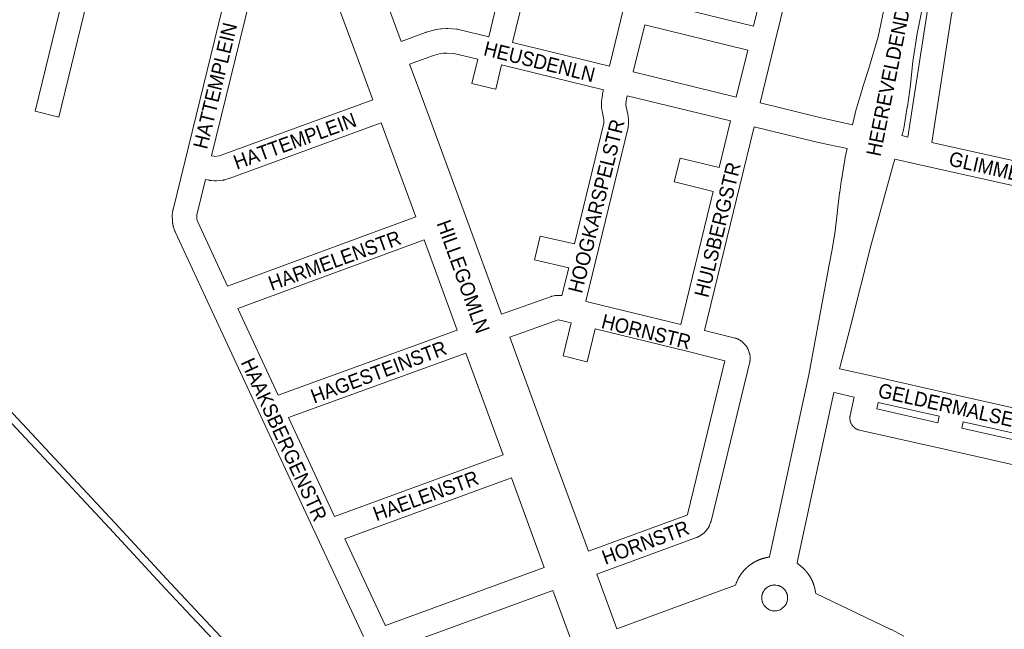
# Model space of a CAD drawing. Header units: metres. Extents: x 123819 to 142731, y 393440 to 405763.
# Tile 40 of 256: x 128111 to 128634, y 398975 to 399299. Entities that reach past the tile are written whole.
import ezdxf
from ezdxf.enums import TextEntityAlignment as Align

# ---------------------------------------------------------------- set-up
doc = ezdxf.new("R2010")
doc.units = ezdxf.units.M
doc.header["$MEASUREMENT"] = 0
for name, color, linetype, lineweight in [('gs-anno-wegen algemeen tekst', 7, 'Continuous', 0), ('gs-knt-aanvullende hoofdweg', 7, 'Continuous', 0), ('gs-knt-paden', 7, 'Continuous', 0), ('gs-knt-wegen algemeen', 7, 'Continuous', 0)]:
    doc.layers.add(name, color=color, linetype=linetype, lineweight=lineweight)
doc.styles.add('Style-Arial', font='arial.ttf')

msp = doc.modelspace()

# ---------------------------------------------------------------- linework, layer by layer
at = {"layer": 'gs-knt-aanvullende hoofdweg', "color": 7, "linetype": 'Continuous', "flags": 128}
for points in [[(128553.58, 399243.05), (128555.81, 399252.07), (128555.9, 399252.41), (128558.87, 399262.39), (128558.95, 399262.63), (128562.2, 399272.34), (128567.22, 399289.84), (128570.98, 399307.56), (128573.5, 399325.72), (128575.18, 399338.7), (128575.21, 399338.94), (128577.3, 399351.87), (128577.34, 399352.07), (128577.38, 399352.26), (128580.16, 399365.13)], [(128606.79, 399358.9), (128606.13, 399356.38), (128606.07, 399356.17), (128603.56, 399347.67), (128603.48, 399347.4), (128597.21, 399328.76), (128594.78, 399320.83), (128591, 399306.29), (128587.99, 399291.6), (128585.73, 399276.73), (128584.4, 399264.5), (128584.38, 399264.3), (128582.78, 399252.58), (128582.74, 399252.38), (128580.87, 399241), (128580.81, 399240.7), (128580.74, 399240.39), (128580.66, 399240.09), (128579.81, 399237.25)], [(128491.4, 398998.16), (128491.54, 398998.62), (128491.71, 398999.06), (128491.74, 398999.14), (128491.81, 398999.31), (128491.84, 398999.4), (128491.91, 398999.57), (128491.94, 398999.65), (128492.01, 398999.82), (128492.06, 398999.93), (128492.23, 399000.35), (128492.46, 399000.82), (128492.51, 399000.92), (128492.59, 399001.08), (128492.61, 399001.13), (128492.69, 399001.3), (128492.76, 399001.43), (128492.85, 399001.59), (128492.88, 399001.65), (128493.07, 399002.02), (128493.23, 399002.29), (128493.29, 399002.39), (128493.38, 399002.54), (128493.41, 399002.59), (128493.5, 399002.75), (128493.57, 399002.86), (128493.67, 399003.01), (128493.7, 399003.06), (128493.79, 399003.21), (128493.88, 399003.34), (128494.05, 399003.61), (128494.26, 399003.91), (128494.32, 399003.99), (128494.42, 399004.13), (128494.49, 399004.23), (128494.6, 399004.37), (128494.65, 399004.45), (128494.76, 399004.59), (128494.81, 399004.66), (128494.92, 399004.8), (128495, 399004.9), (128495.16, 399005.11), (128495.26, 399005.23), (128495.33, 399005.32), (128495.45, 399005.46), (128495.49, 399005.5), (128495.6, 399005.64), (128495.7, 399005.75), (128495.82, 399005.89), (128495.86, 399005.93), (128495.98, 399006.07), (128496.04, 399006.13), (128496.16, 399006.26), (128496.24, 399006.35), (128496.37, 399006.48), (128496.39, 399006.51), (128496.42, 399006.54), (128496.43, 399006.55), (128496.55, 399006.68), (128496.59, 399006.72), (128496.72, 399006.85), (128496.83, 399006.95), (128496.95, 399007.08), (128497, 399007.12), (128497.13, 399007.24), (128497.23, 399007.34), (128497.37, 399007.47), (128497.41, 399007.51), (128497.54, 399007.63), (128497.59, 399007.67), (128497.72, 399007.79), (128497.74, 399007.8), (128497.83, 399007.89), (128497.97, 399008), (128498.02, 399008.04), (128498.15, 399008.16), (128498.24, 399008.23), (128498.38, 399008.35), (128498.47, 399008.42), (128498.62, 399008.54), (128498.78, 399008.67), (128498.9, 399008.76), (128499.05, 399008.87), (128499.11, 399008.92), (128499.18, 399008.97), (128499.19, 399008.97), (128499.26, 399009.03), (128499.33, 399009.08), (128499.48, 399009.19), (128499.53, 399009.22), (128499.67, 399009.32), (128499.78, 399009.4), (128499.93, 399009.5), (128500.02, 399009.56), (128500.17, 399009.66), (128500.22, 399009.69), (128500.37, 399009.79), (128500.48, 399009.86), (128500.63, 399009.96), (128500.7, 399010), (128500.73, 399010.02), (128500.85, 399010.09), (128500.92, 399010.13), (128501.07, 399010.22), (128501.17, 399010.28), (128501.33, 399010.37), (128501.44, 399010.44), (128501.59, 399010.52), (128501.64, 399010.55), (128501.8, 399010.64), (128501.88, 399010.68), (128502.04, 399010.77), (128502.13, 399010.81), (128502.29, 399010.89), (128502.36, 399010.93), (128502.37, 399010.94), (128502.53, 399011.02), (128502.65, 399011.07), (128502.81, 399011.15), (128502.86, 399011.18), (128503.03, 399011.25), (128503.11, 399011.29), (128503.28, 399011.37), (128503.39, 399011.42), (128503.56, 399011.49), (128503.61, 399011.51), (128503.78, 399011.58), (128503.9, 399011.63), (128504.06, 399011.7), (128504.07, 399011.7), (128504.14, 399011.73), (128504.31, 399011.8), (128504.41, 399011.83), (128504.58, 399011.9), (128504.65, 399011.93), (128504.82, 399011.99), (128504.91, 399012.02), (128505.08, 399012.08), (128505.16, 399012.11), (128505.34, 399012.17), (128505.45, 399012.2), (128505.62, 399012.26), (128505.71, 399012.29), (128505.8, 399012.31), (128505.82, 399012.32), (128505.84, 399012.33), (128505.88, 399012.34), (128505.97, 399012.36), (128506.14, 399012.42), (128506.22, 399012.44), (128506.39, 399012.49), (128506.48, 399012.51), (128506.66, 399012.56), (128506.74, 399012.58), (128506.92, 399012.63), (128507.04, 399012.65), (128507.21, 399012.7), (128507.3, 399012.72), (128507.48, 399012.76), (128507.56, 399012.77), (128507.63, 399012.79), (128507.67, 399012.8), (128507.73, 399012.81), (128507.81, 399012.83), (128507.99, 399012.87), (128508.12, 399012.89), (128508.3, 399012.92), (128508.38, 399012.94), (128508.56, 399012.97), (128508.64, 399012.98), (128508.81, 399013.01), (128508.91, 399013.03), (128509.09, 399013.05), (128509.2, 399013.07), (128509.38, 399013.09), (128509.46, 399013.11), (128509.7, 399014.23), (128510.04, 399015.8), (128530.39, 399110.1), (128540.78, 399166.61), (128540.81, 399166.74), (128542.81, 399176.62), (128544.4, 399186.4), (128544.4, 399186.43), (128546.75, 399206.79), (128546.76, 399206.84), (128546.79, 399207.07), (128546.8, 399207.13), (128547.84, 399214.31), (128547.87, 399214.48), (128548.65, 399219.14), (128548.67, 399219.24), (128549.72, 399225.46), (128549.76, 399225.72), (128550.71, 399230.35)], [(128576.1, 399224.74), (128574.84, 399220.48), (128563.39, 399178.69), (128552.55, 399135.73), (128552.54, 399135.67), (128546.72, 399113.28)], [(128543.71, 399100.61), (128524.72, 399012.63), (128524.11, 399009.79), (128524.12, 399009.78), (128524.14, 399009.77), (128524.17, 399009.75), (128524.32, 399009.65), (128524.44, 399009.57), (128524.59, 399009.47), (128524.64, 399009.43), (128524.79, 399009.33), (128524.89, 399009.26), (128525.03, 399009.16), (128525.09, 399009.12), (128525.23, 399009.01), (128525.3, 399008.96), (128525.45, 399008.85), (128525.56, 399008.76), (128525.7, 399008.66), (128525.71, 399008.65), (128525.75, 399008.62), (128525.89, 399008.51), (128525.97, 399008.45), (128526.11, 399008.33), (128526.2, 399008.26), (128526.34, 399008.14), (128526.4, 399008.09), (128526.54, 399007.97), (128526.61, 399007.91), (128526.74, 399007.79), (128526.81, 399007.73), (128526.95, 399007.61), (128527.03, 399007.53), (128527.16, 399007.41), (128527.19, 399007.39), (128527.21, 399007.37), (128527.34, 399007.25), (128527.42, 399007.17), (128527.55, 399007.04), (128527.64, 399006.96), (128527.77, 399006.83), (128527.81, 399006.79), (128527.93, 399006.66), (128528, 399006.6), (128528.12, 399006.47), (128528.2, 399006.38), (128528.33, 399006.25), (128528.39, 399006.18), (128528.51, 399006.05), (128528.56, 399006), (128528.57, 399005.98), (128528.69, 399005.85), (128528.74, 399005.78), (128528.86, 399005.65), (128528.94, 399005.56), (128529.06, 399005.42), (128529.11, 399005.35), (128529.23, 399005.21), (128529.29, 399005.14), (128529.4, 399005), (128529.45, 399004.93), (128529.56, 399004.79), (128529.64, 399004.69), (128529.75, 399004.55), (128529.78, 399004.5), (128529.8, 399004.48), (128529.89, 399004.36), (128529.96, 399004.26), (128530.06, 399004.12), (128530.12, 399004.04), (128530.22, 399003.89), (128530.27, 399003.83), (128530.37, 399003.68), (128530.43, 399003.59), (128530.53, 399003.44), (128530.57, 399003.37), (128530.67, 399003.22), (128530.75, 399003.1), (128530.85, 399002.94), (128530.87, 399002.91), (128530.9, 399002.86), (128530.91, 399002.84), (128530.96, 399002.76), (128531.02, 399002.66), (128531.11, 399002.5), (128531.15, 399002.44), (128531.24, 399002.29), (128531.32, 399002.16), (128531.4, 399002), (128531.43, 399001.95), (128531.52, 399001.79), (128531.56, 399001.71), (128531.65, 399001.55), (128531.69, 399001.47), (128531.77, 399001.31), (128531.83, 399001.19), (128531.85, 399001.16), (128531.91, 399001.03), (128531.94, 399000.96), (128532.02, 399000.8), (128532.05, 399000.73), (128532.13, 399000.57), (128532.19, 399000.45), (128532.26, 399000.28), (128532.28, 399000.23), (128532.35, 399000.07), (128532.41, 398999.95), (128532.48, 398999.78), (128532.49, 398999.74), (128532.56, 398999.58), (128532.65, 398999.37), (128532.77, 398999.03), (128532.8, 398998.95), (128532.87, 398998.78), (128532.9, 398998.69), (128532.96, 398998.52), (128533, 398998.39), (128533.06, 398998.22), (128533.07, 398998.17), (128533.13, 398998), (128533.16, 398997.89), (128533.28, 398997.52), (128533.37, 398997.19), (128533.39, 398997.11), (128533.44, 398996.94), (128533.46, 398996.86), (128533.5, 398996.69), (128533.53, 398996.56), (128533.58, 398996.38), (128533.6, 398996.29), (128533.64, 398996.12), (128533.75, 398995.62), (128533.85, 398995.04), (128533.86, 398994.95), (128533.89, 398994.77), (128533.9, 398994.69), (128533.93, 398994.51), (128533.95, 398994.39), (128534.04, 398993.74)], [(128428.27, 398975.01), (128491.4, 398998.16)], [(128511.51, 398984.49), (128512.09, 398984.46), (128512.09, 398984.46), (128512.09, 398984.46), (128512.12, 398984.46), (128512.73, 398984.47), (128513.34, 398984.54), (128513.36, 398984.55), (128513.94, 398984.67), (128513.94, 398984.67), (128514.52, 398984.84), (128514.53, 398984.85), (128514.54, 398984.85), (128514.56, 398984.86), (128515.09, 398985.07), (128515.1, 398985.08), (128515.1, 398985.08), (128515.12, 398985.09), (128515.64, 398985.35), (128517.81, 398987.28), (128517.83, 398987.31), (128517.88, 398987.38), (128517.94, 398987.47), (128517.99, 398987.54), (128518.02, 398987.59), (128518.07, 398987.67), (128518.13, 398987.76), (128518.14, 398987.79), (128518.17, 398987.83), (128518.21, 398987.9), (128518.49, 398988.43), (128518.71, 398988.96), (128518.72, 398988.99), (128518.76, 398989.09), (128518.78, 398989.17), (128518.81, 398989.25), (128518.84, 398989.34), (128518.86, 398989.42), (128518.88, 398989.48), (128518.9, 398989.57), (128518.93, 398989.67), (128518.95, 398989.75), (128519.04, 398990.13), (128519.13, 398991.59), (128519.13, 398991.66), (128519.13, 398991.74), (128519.12, 398991.81), (128519.12, 398991.89), (128519.11, 398991.97), (128519.1, 398992.09), (128519.09, 398992.16), (128519.08, 398992.24), (128519.07, 398992.33), (128519.06, 398992.41), (128519.04, 398992.51), (128519.03, 398992.6), (128519.01, 398992.68), (128519, 398992.75), (128518.98, 398992.85), (128518.96, 398992.94), (128518.94, 398993.01), (128518.92, 398993.08), (128518.89, 398993.18), (128518.87, 398993.27), (128518.84, 398993.35), (128518.82, 398993.43), (128518.79, 398993.52), (128518.77, 398993.58), (128518.76, 398993.61), (128518.74, 398993.67), (128518.71, 398993.76), (128518.68, 398993.85), (128518.65, 398993.91), (128518.62, 398993.99), (128518.61, 398994.01), (128518.47, 398994.31), (128518.46, 398994.34), (128518.43, 398994.41), (128518.39, 398994.48), (128518.15, 398994.92), (128518.14, 398994.94), (128518.12, 398994.96), (128518.11, 398994.99), (128518.09, 398995.01), (128517.78, 398995.47), (128517.4, 398995.94), (128516.97, 398996.38), (128516.51, 398996.78), (128516.06, 398997.1), (128516.04, 398997.12), (128516.02, 398997.13), (128515.99, 398997.15), (128515.99, 398997.15), (128515.55, 398997.41), (128515.47, 398997.46), (128515.41, 398997.49), (128515.37, 398997.51), (128515.14, 398997.62), (128515.08, 398997.65), (128515.06, 398997.65), (128515.01, 398997.68), (128514.9, 398997.72), (128514.83, 398997.76), (128514.76, 398997.78), (128514.67, 398997.82), (128514.6, 398997.84), (128514.52, 398997.87), (128514.43, 398997.9), (128514.34, 398997.93), (128514.25, 398997.96), (128514.18, 398997.98), (128514.09, 398998.01), (128513.93, 398998.05), (128512.73, 398998.24), (128512.64, 398998.25), (128512.56, 398998.25), (128512.48, 398998.26), (128512.38, 398998.26), (128512.35, 398998.26), (128512.3, 398998.26), (128512.21, 398998.26), (128512.11, 398998.26), (128512.07, 398998.26), (128512.05, 398998.26), (128511.95, 398998.25), (128511.86, 398998.25), (128511.83, 398998.25), (128511.78, 398998.24), (128511.41, 398998.21), (128511.35, 398998.2), (128511.26, 398998.19), (128511.25, 398998.19), (128510.75, 398998.1), (128510.67, 398998.08), (128510.65, 398998.08), (128510.15, 398997.94), (128510.12, 398997.93), (128510.11, 398997.93), (128510.1, 398997.92), (128510.08, 398997.91), (128509.53, 398997.71), (128509.51, 398997.7), (128508.97, 398997.44), (128508.44, 398997.12), (128508.44, 398997.12), (128507.96, 398996.77), (128507.94, 398996.76), (128507.94, 398996.76), (128507.93, 398996.75), (128507.49, 398996.37), (128507.48, 398996.36), (128507.47, 398996.35), (128507.45, 398996.33), (128507.43, 398996.31), (128507.08, 398995.95), (128507.06, 398995.93), (128507.01, 398995.87), (128507, 398995.85), (128506.7, 398995.49), (128506.68, 398995.46), (128506.64, 398995.4), (128506.59, 398995.33), (128506.4, 398995.04), (128506.39, 398995.03), (128506.35, 398994.97), (128506.31, 398994.89), (128506.26, 398994.81), (128506.22, 398994.75), (128506.18, 398994.67), (128506.13, 398994.57), (128506.1, 398994.51), (128506.06, 398994.44), (128506.02, 398994.35), (128505.98, 398994.27), (128505.94, 398994.19), (128505.91, 398994.11), (128505.87, 398994.03), (128505.84, 398993.96), (128505.81, 398993.88), (128505.78, 398993.8), (128505.75, 398993.71), (128505.72, 398993.64), (128505.69, 398993.55), (128505.66, 398993.46), (128505.64, 398993.4), (128505.61, 398993.3), (128505.59, 398993.21), (128505.56, 398993.12), (128505.54, 398993.05), (128505.53, 398992.97), (128505.5, 398992.88), (128505.48, 398992.79), (128505.47, 398992.74), (128505.35, 398991.87), (128505.34, 398991.65), (128505.33, 398991.25), (128505.33, 398991.23), (128505.4, 398990.49), (128505.53, 398989.75), (128505.65, 398989.3), (128505.65, 398989.29), (128505.68, 398989.2), (128505.71, 398989.11), (128505.74, 398989.02), (128505.76, 398988.96), (128505.79, 398988.89), (128505.83, 398988.8), (128505.87, 398988.7), (128505.89, 398988.63), (128505.92, 398988.57), (128505.97, 398988.47), (128506, 398988.39), (128506.03, 398988.33), (128506.08, 398988.24), (128506.47, 398987.49), (128507.84, 398986.06), (128508.35, 398985.67), (128509.16, 398985.18), (128509.16, 398985.18), (128509.17, 398985.17), (128509.18, 398985.17), (128509.72, 398984.93), (128509.72, 398984.93), (128509.73, 398984.93), (128510.29, 398984.73), (128510.3, 398984.73), (128510.31, 398984.73), (128510.88, 398984.59), (128510.9, 398984.59), (128510.91, 398984.58), (128511.49, 398984.5), (128511.51, 398984.49)], [(128534.04, 398993.74), (128573.66, 398974.84), (128573.94, 398974.7), (128580.85, 398971.05)]]:
    msp.add_lwpolyline(points, dxfattribs=at)
at = {"layer": 'gs-knt-paden', "color": 7, "linetype": 'Continuous', "flags": 128}
for points in [[(128272.56, 398897.66), (128275.29, 398903.6), (128188.15, 398996.42), (128188.14, 398996.43), (128158.51, 399028.54), (127900.5, 399304.94), (127900.44, 399305), (127900.38, 399305.07), (127899.41, 399306.32)], [(127903.5, 399307.61), (128161.45, 399031.28), (128161.46, 399031.27), (128191.09, 398999.16), (128279.14, 398905.36)]]:
    msp.add_lwpolyline(points, dxfattribs=at)
at = {"layer": 'gs-knt-wegen algemeen', "color": 7, "linetype": 'Continuous', "flags": 128}
for points in [[(128360.2, 399289.86), (128366.32, 399315.09), (128366.39, 399315.35), (128366.46, 399315.61), (128366.55, 399315.86), (128366.65, 399316.1), (128368.95, 399321.51), (128390.91, 399411.12)], [(128424.33, 399274.2), (128432.02, 399305.61), (128454.09, 399395.69)], [(128466.74, 399392.6), (128446.22, 399308.84), (128501.06, 399295.42)], [(128501.06, 399295.42), (128521.57, 399379.22)], [(128534.22, 399376.16), (128512.16, 399286.01), (128504.48, 399254.6)], [(128583.12, 399236.51), (128593.49, 399303.92), (128593.54, 399304.21), (128593.61, 399304.5), (128594.85, 399309.5), (128594.9, 399309.69), (128594.96, 399309.88), (128599.62, 399324.72), (128599.69, 399324.93), (128599.77, 399325.14), (128605.88, 399340.81), (128605.98, 399341.04), (128611.52, 399353.77), (128612.4, 399357.62)], [(128625.09, 399354.74), (128624.08, 399350.29), (128624.01, 399349.99), (128623.92, 399349.7), (128623.82, 399349.41), (128623.7, 399349.13), (128617.97, 399335.96), (128611.98, 399320.61), (128607.44, 399306.17), (128606.32, 399301.65), (128606.32, 399301.65), (128606.31, 399301.65), (128595.85, 399233.65)], [(128151.74, 399329.48), (128131.62, 399247.13), (128131.62, 399247.12)], [(128299.72, 399325.35), (128313.66, 399287.39)], [(128198.59, 399223.27), (128220.49, 399312.69)], [(128233.14, 399309.6), (128212.8, 399226.55), (128213.97, 399226.28), (128213.97, 399226.28), (128213.97, 399226.28)], [(128298.58, 399256.23), (128292.53, 399272.7), (128278.59, 399310.67)], [(128313.66, 399287.39), (128326.54, 399292.12), (128326.8, 399292.21), (128327.06, 399292.29), (128331.53, 399293.52), (128331.8, 399293.59), (128332.06, 399293.64), (128332.33, 399293.69), (128334.67, 399294.02), (128334.94, 399294.06), (128335.21, 399294.08), (128337.57, 399294.21), (128337.84, 399294.22), (128338.12, 399294.22), (128338.4, 399294.21), (128343.09, 399293.88), (128343.36, 399293.85), (128343.63, 399293.82), (128343.89, 399293.77), (128344.15, 399293.71), (128360.2, 399289.86)], [(128497.97, 399282.78), (128443.12, 399296.19), (128436.98, 399271.11)], [(128372.85, 399286.8), (128424.33, 399274.2)], [(128491.83, 399257.69), (128497.97, 399282.78)], [(128354.36, 399277.87), (128341.64, 399280.93), (128337.9, 399281.19), (128336.24, 399281.09), (128334.59, 399280.86), (128330.77, 399279.81), (128318.15, 399275.17)], [(128318.15, 399275.17), (128324.21, 399258.68), (128347.08, 399196.47), (128347.08, 399196.46), (128366.96, 399142.29)], [(128367.02, 399274.82), (128363.9, 399261.96), (128363.89, 399261.95)], [(128421.23, 399261.56), (128367.02, 399274.82)], [(128436.98, 399271.11), (128491.83, 399257.69)], [(128213.97, 399226.28), (128214.61, 399226.23), (128216.9, 399226.47), (128218, 399226.8), (128298.58, 399256.23)], [(128433.88, 399258.46), (128433.49, 399256.88), (128433.13, 399254.16), (128433.16, 399253.4), (128434.3, 399247.63), (128434.35, 399247.33), (128434.39, 399247.02), (128434.42, 399246.72), (128434.43, 399246.41), (128434.45, 399243.17), (128434.44, 399242.85), (128434.42, 399242.53), (128434.38, 399242.21), (128434.33, 399241.9), (128434.26, 399241.58), (128411.82, 399149.14)], [(128488.74, 399245.04), (128433.88, 399258.46)], [(128504.48, 399254.6), (128536.17, 399246.85), (128543.28, 399245.3), (128553.58, 399243.05)], [(128303.07, 399244.01), (128222.27, 399214.49), (128222.07, 399214.42), (128221.87, 399214.36), (128220, 399213.81), (128219.71, 399213.74), (128219.43, 399213.67), (128219.13, 399213.62), (128218.84, 399213.58), (128215.4, 399213.22), (128215.12, 399213.2), (128214.84, 399213.19), (128214.56, 399213.19), (128214.28, 399213.2), (128212.55, 399213.32), (128212.29, 399213.35), (128212.03, 399213.38), (128211.77, 399213.42), (128211.51, 399213.48), (128209.7, 399213.9)], [(128321.44, 399193.99), (128303.07, 399244.01)], [(128501.39, 399241.95), (128493.78, 399210.8), (128474.94, 399133.62)], [(128550.71, 399230.35), (128540.5, 399232.58), (128533.31, 399234.14), (128533.15, 399234.18), (128501.39, 399241.95)], [(128579.81, 399237.25), (128583.12, 399236.51)], [(128595.85, 399233.65), (128695.37, 399211.35)], [(128587.06, 399222.28), (128576.1, 399224.74)], [(128293.54, 398970.93), (128268.91, 399023.71), (128238.9, 399088.35), (128211.99, 399146.32), (128193.55, 399186.05), (128193.45, 399186.27), (128193.36, 399186.5), (128192.76, 399188.09), (128192.66, 399188.38), (128192.57, 399188.67), (128192.5, 399188.96), (128192.16, 399190.44), (128192.11, 399190.7), (128192.07, 399190.95), (128192.04, 399191.21), (128192.02, 399191.46), (128192.01, 399191.72), (128191.93, 399194.75), (128191.93, 399195.01), (128191.94, 399195.27), (128191.96, 399195.52), (128191.99, 399195.78), (128192.03, 399196.03), (128192.29, 399197.53), (128192.33, 399197.74), (128192.38, 399197.96), (128198.59, 399223.26)], [(128198.59, 399223.26), (128198.59, 399223.26), (128198.59, 399223.27)], [(128198.59, 399223.26), (128198.59, 399223.26), (128198.59, 399223.27)], [(128587.07, 399222.28), (128587.07, 399222.28), (128587.07, 399222.28), (128587.06, 399222.28)], [(128587.07, 399222.28), (128587.07, 399222.28), (128587.07, 399222.28), (128587.06, 399222.28)], [(128691.81, 399198.81), (128587.07, 399222.28)], [(128209.7, 399213.9), (128205.08, 399195.07), (128204.96, 399194.42), (128205.01, 399192.68), (128205.1, 399192.27), (128205.46, 399191.32), (128221.28, 399157.24)], [(128221.28, 399157.24), (128321.44, 399193.99)], [(128325.92, 399181.76), (128226.78, 399145.39)], [(128343.5, 399133.86), (128325.92, 399181.76)], [(128411.82, 399149.14), (128413.48, 399148.73)], [(128413.48, 399148.73), (128462.3, 399136.73)], [(128226.78, 399145.39), (128248.2, 399099.25)], [(128402.5, 399138.02), (128402.46, 399138.03), (128397.22, 399139.23), (128397.14, 399139.21), (128371.44, 399130.07)], [(128402.51, 399138.02), (128402.5, 399138.02), (128402.5, 399138.02)], [(128402.51, 399138.02), (128402.5, 399138.02), (128402.5, 399138.02)], [(128248.2, 399099.25), (128343.5, 399133.86)], [(128474.94, 399133.62), (128491.28, 399129.6), (128491.56, 399129.53), (128491.84, 399129.44), (128492.12, 399129.34), (128492.38, 399129.23), (128492.65, 399129.1), (128492.91, 399128.96), (128493.78, 399128.48), (128494.02, 399128.33), (128494.25, 399128.18), (128494.48, 399128.02), (128494.7, 399127.85), (128494.91, 399127.67), (128495.12, 399127.48), (128495.32, 399127.28), (128496.69, 399125.84), (128496.88, 399125.63), (128497.07, 399125.41), (128497.24, 399125.17), (128497.41, 399124.94), (128497.56, 399124.69), (128497.7, 399124.44), (128497.83, 399124.18), (128497.95, 399123.92), (128498.06, 399123.65), (128498.76, 399121.79), (128498.85, 399121.53), (128498.94, 399121.26), (128499.01, 399120.99), (128499.06, 399120.72), (128499.11, 399120.44), (128499.14, 399120.16), (128499.17, 399119.89), (128499.23, 399118.89), (128499.24, 399118.61), (128499.24, 399118.33), (128499.22, 399118.06), (128499.2, 399117.78), (128499.16, 399117.5), (128499.11, 399117.23), (128499.05, 399116.96), (128478.43, 399032.23), (128478.36, 399031.96), (128478.28, 399031.7), (128478.19, 399031.45), (128477.66, 399030.06), (128477.55, 399029.79), (128477.43, 399029.54), (128477.3, 399029.28), (128477.16, 399029.04), (128477.01, 399028.79), (128476.85, 399028.56), (128476.67, 399028.33), (128475.32, 399026.62), (128475.13, 399026.4), (128474.93, 399026.18), (128474.72, 399025.97), (128474.5, 399025.76), (128474.27, 399025.57), (128474.03, 399025.39), (128473.79, 399025.23), (128473.54, 399025.07), (128471.66, 399023.96), (128471.4, 399023.81), (128471.14, 399023.68), (128470.87, 399023.56), (128470.59, 399023.45), (128417.65, 399003.99)], [(128371.44, 399130.07), (128393.45, 399070.01), (128413.17, 399016.21)], [(128347.98, 399121.64), (128253.7, 399087.4)], [(128367.81, 399067.53), (128347.98, 399121.64)], [(128546.72, 399113.28), (128547.54, 399113.09), (128563.78, 399109.43), (128608.92, 399099.23), (128608.93, 399099.23), (128608.93, 399099.23)], [(128660.37, 399057.38), (128602.45, 399070.46), (128557.3, 399080.65), (128556.99, 399080.73), (128556.68, 399080.82), (128556.38, 399080.93), (128556.09, 399081.05), (128555.8, 399081.19), (128555.52, 399081.34), (128555.24, 399081.5), (128554.98, 399081.68), (128554.72, 399081.87), (128554.48, 399082.07), (128554.24, 399082.29), (128554.01, 399082.51), (128553.8, 399082.75), (128553.6, 399083), (128553.41, 399083.25), (128553.23, 399083.52), (128553.07, 399083.79), (128552.91, 399084.08), (128552.78, 399084.36), (128552.66, 399084.66), (128552.55, 399084.96), (128552.46, 399085.27), (128552.38, 399085.57), (128552.32, 399085.89), (128552.27, 399086.2), (128552.24, 399086.52), (128552.22, 399086.84), (128552.22, 399087.16), (128552.24, 399087.48), (128552.27, 399087.8), (128552.32, 399088.11), (128552.38, 399088.43), (128554.57, 399098.16), (128544.67, 399100.39), (128543.71, 399100.61)], [(128608.93, 399099.23), (128666.72, 399086.19)], [(128566.51, 399091.92), (128598.96, 399084.59), (128599.72, 399087.97), (128567.27, 399095.29), (128566.51, 399091.92)], [(128253.7, 399087.4), (128278.2, 399034.63)], [(128612.42, 399085.1), (128611.66, 399081.73), (128656.83, 399071.53), (128657.56, 399074.91), (128612.42, 399085.1)], [(128278.2, 399034.63), (128367.81, 399067.53)], [(128372.29, 399055.31), (128283.71, 399022.79)], [(128389.76, 399007.63), (128372.29, 399055.31)], [(128283.71, 399022.79), (128305.09, 398976.98)], [(128305.09, 398976.98), (128305.27, 398976.73), (128305.29, 398976.74), (128389.76, 399007.63)], [(128417.65, 399003.99), (128428.27, 398975.01)], [(128394.24, 398995.41), (128309.42, 398964.38)], [(128404.89, 398966.35), (128394.24, 398995.41)]]:
    msp.add_lwpolyline(points, dxfattribs=at)
for points in [[(128131.62, 399247.12), (128131.61, 399247.12), (128118.98, 399250.21, -0.368214), (128118.98, 399250.22), (128139.09, 399332.57)], [(128404.43, 399318.98), (128401.34, 399306.35, -0.384774), (128401.33, 399306.35), (128378.98, 399311.81), (128378.84, 399311.51), (128372.85, 399286.8)], [(128363.89, 399261.95), (128363.89, 399261.95), (128351.25, 399265.02, -0.368293), (128351.24, 399265.03), (128354.36, 399277.87)], [(128366.96, 399142.29), (128393.1, 399151.59), (128393.32, 399151.66), (128393.54, 399151.73), (128393.76, 399151.79), (128395.05, 399152.1), (128395.31, 399152.15), (128395.57, 399152.2), (128395.82, 399152.23), (128396.09, 399152.26), (128396.35, 399152.27), (128397.44, 399152.31), (128397.72, 399152.31), (128398, 399152.31), (128398.28, 399152.28), (128398.56, 399152.25), (128398.84, 399152.21), (128399.12, 399152.15), (128399.15, 399152.14), (128402.75, 399166.98), (128384.61, 399171.13, -0.368946), (128384.6, 399171.14), (128387.5, 399183.81, -0.384991), (128387.51, 399183.82), (128405.82, 399179.63), (128421.42, 399243.88), (128421.41, 399245.71), (128420.29, 399251.39), (128420.24, 399251.65), (128420.2, 399251.91), (128420.18, 399252.17), (128420.17, 399252.43), (128420.1, 399254.25), (128420.1, 399254.52), (128420.11, 399254.79), (128420.13, 399255.05), (128420.15, 399255.32), (128420.63, 399258.93), (128420.66, 399259.16), (128420.71, 399259.39), (128420.76, 399259.63), (128421.23, 399261.56)], [(128462.3, 399136.73), (128479.59, 399207.57), (128458.89, 399212.63, -0.3682), (128458.88, 399212.64), (128461.97, 399225.27, -0.384775), (128461.98, 399225.28), (128482.68, 399220.22), (128488.74, 399245.04)], [(128413.17, 399016.21), (128465.54, 399035.46), (128465.85, 399035.65), (128465.87, 399035.7), (128485.8, 399117.55), (128465.52, 399122.53), (128416.71, 399134.53), (128412.46, 399117.02, -0.384794), (128412.45, 399117.01), (128399.82, 399120.08, -0.368279), (128399.81, 399120.09), (128404.07, 399137.64), (128402.51, 399138.02)]]:
    msp.add_lwpolyline(points, format="xyb", dxfattribs=at)

# ---------------------------------------------------------------- texts
at = {"layer": 'gs-anno-wegen algemeen tekst', "color": 7, "style": 'Style-Arial', "width": 0.909091}
for s, rotation, p in [('HEEREVELDENDREEF', 78.6466, (128575.07, 399278.52)), ('HATTEMPLEIN', 76.3543, (128214.73, 399263.81)), ('HEUSDENLN', 346.0777, (128387.19, 399276.59)), ('HATTEMPLEIN', 19.9752, (128257.11, 399234.38)), ('HOOGKARSPELSTR', 76.0596, (128417.41, 399199.76)), ('GLIMMENSTR', 347.038, (128636.95, 399217.91)), ('HULSBERGSTR', 76.1972, (128481.84, 399187.23)), ('HILLEGOMLN', 289.7922, (128346.67, 399162.29)), ('HARMELENSTR', 19.8338, (128278.25, 399170.84)), ('HORNSTR', 346.2208, (128443.98, 399133.01)), ('HAGESTEINSTR', 20.4629, (128301.65, 399111.54)), ('HAAKSBERGENSTR', 294.7787, (128251.38, 399075.63)), ('GELDERMALSENSTR', 347.4494, (128616.32, 399091.12)), ('HAELENSTR', 19.9264, (128326.75, 399045.71)), ('HORNSTR', 20.1148, (128443.54, 399020.86))]:
    msp.add_text(s, height=7.7, rotation=rotation, dxfattribs=at).set_placement(p, align=Align.MIDDLE_CENTER)

doc.saveas('drawing.dxf')
